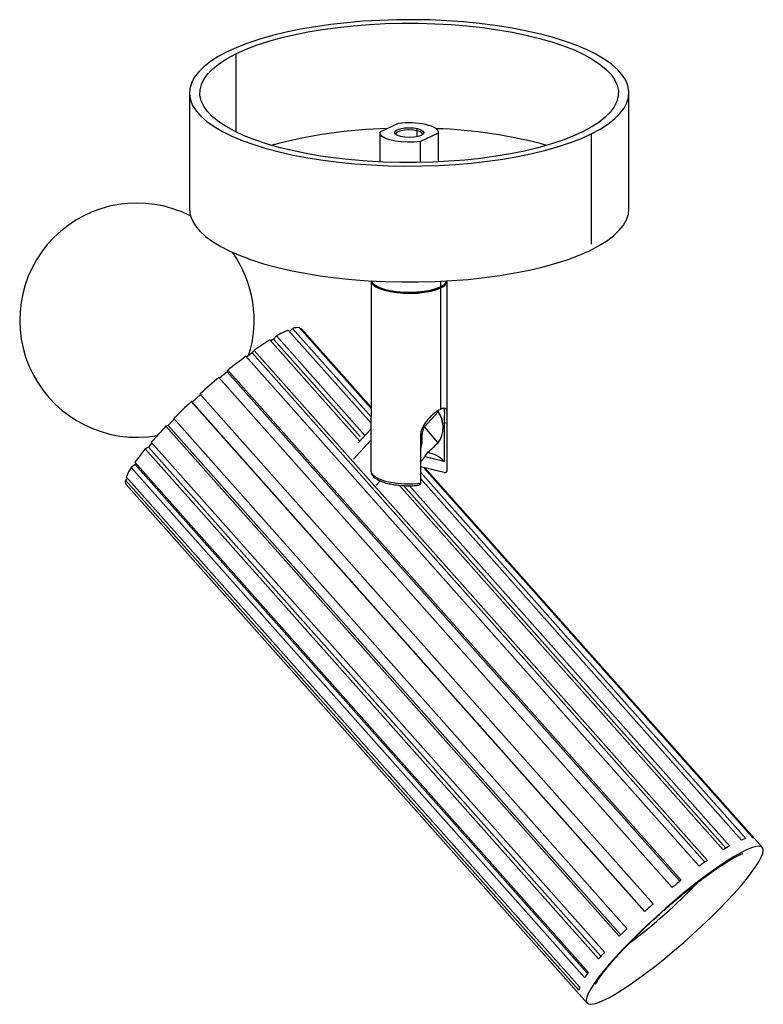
# Paper-space layout '_Dimétrica' of a CAD drawing. Header units: millimetres. Extents: x -130 to -3, y -59 to 109.
import ezdxf

# ---------------------------------------------------------------- set-up
doc = ezdxf.new("R2010")
doc.units = ezdxf.units.MM

psp = doc.layouts.new('_Dimétrica')

# ---------------------------------------------------------------- linework, layer by layer
at = {"color": 7, "linetype": 'Continuous', "lineweight": 25}
for p, q in [((-93.49, 103.55), (-93.49, 90.22)), ((-101.4, 96.88), (-101.4, 77.08)), ((-26.4, 77.08), (-26.4, 96.88)), ((-65.79, 91.65), (-68.9, 90.16)), ((-68.9, 90.1), (-68.9, 85.1)), ((-62.61, 90.48), (-62.47, 90.79)), ((-62.61, 90.48), (-62.61, 89.39)), ((-62.01, 88.56), (-58.9, 90.04)), ((-58.9, 85.1), (-58.9, 90.1)), ((-58.9, 85.1), (-58.9, 90.04)), ((-32.82, 89.89), (-32.82, 71.03)), ((-62.01, 88.56), (-62.01, 85)), ((-70.4, 64.77), (-70.4, 41.67)), ((-58.57, 64.71), (-58.57, 63.78)), ((-57.4, 41.67), (-57.4, 64.77)), ((-58.74, 63.62), (-58.74, 63.7)), ((-58.57, 63.59), (-58.57, 42.84)), ((-84.53, 56.38), (-70.39, 40.47)), ((-84.3, 56.13), (-83.78, 56.65)), ((-83.78, 56.65), (-70.4, 41.59)), ((-82.63, 56.78), (-70.4, 43.01)), ((-82.42, 56.54), (-82.32, 56.63)), ((-82.32, 56.63), (-70.4, 43.21)), ((-82.29, 56.59), (-82.32, 56.63)), ((-70.4, 43.21), (-82.29, 56.59)), ((-72.32, 37.43), (-87.67, 54.71)), ((-87.05, 54.8), (-87.51, 54.53)), ((-87.05, 54.8), (-86.55, 55.37)), ((-87.05, 54.8), (-72.28, 38.18)), ((-71.45, 38.37), (-86.55, 55.37)), ((-90.67, 52.47), (-91.63, 51.78)), ((-90.67, 52.47), (-90.37, 52.91)), ((-90.67, 52.47), (-13.45, -34.49)), ((-90.37, 52.91), (-13.02, -34.18)), ((-91.75, 51.92), (-14.4, -35.18)), ((-94.94, 49.24), (-96.26, 48.16)), ((-94.94, 49.24), (-94.86, 49.51)), ((-94.94, 49.24), (-17.7, -37.73)), ((-17.51, -37.58), (-94.86, 49.51)), ((-19.02, -38.81), (-96.36, 48.28)), ((-22.24, -41.59), (-99.59, 45.5)), ((-23.72, -42.93), (-101.07, 44.16)), ((-100.92, 44.09), (-101.07, 44.16)), ((-99.48, 45.39), (-100.92, 44.09)), ((-100.92, 44.09), (-23.67, -42.89)), ((-58.93, 42.4), (-61.27, 39.88)), ((-103.97, 41.16), (-105.03, 40.09)), ((-26.74, -45.81), (-104.08, 41.28)), ((-57.94, 40.55), (-57.94, 33.95)), ((-57.41, 40.43), (-57.94, 40.55)), ((-57.41, 32.42), (-57.41, 40.43)), ((-105.03, 40.09), (-105.4, 39.96)), ((-28.05, -47.13), (-105.4, 39.96)), ((-105.03, 40.09), (-27.79, -46.87)), ((-70.39, 39.51), (-72.67, 37.06)), ((-70.39, 32.19), (-70.39, 40.2)), ((-58.96, 37.15), (-61.27, 39.88)), ((-107.78, 37.11), (-108.38, 36.41)), ((-30.56, -49.83), (-107.91, 37.26)), ((-70.39, 37.62), (-73.42, 34.36)), ((-61.99, 38.24), (-61.99, 30.23)), ((-108.38, 36.41), (-108.92, 36.08)), ((-31.58, -51.01), (-108.92, 36.08)), ((-108.38, 36.41), (-31.17, -50.53)), ((-33.34, -53.26), (-110.69, 33.83)), ((-61.99, 33.86), (-61.58, 34.3)), ((-57.94, 33.95), (-61.25, 34.73)), ((-110.64, 33.4), (-111.31, 32.92)), ((-33.96, -54.18), (-111.31, 32.92)), ((-110.5, 33.61), (-110.64, 33.4)), ((-110.64, 33.4), (-33.49, -53.47)), ((-57.94, 32.07), (-61.99, 33.01)), ((-61.99, 32.12), (-6.43, -30.44)), ((-61.4, 32.87), (-5.28, -30.31)), ((-61.18, 32.82), (-4.97, -30.46)), ((-3.63, -31.98), (-61.17, 32.82)), ((-111.94, 31.08), (-112.32, 30.77)), ((-34.97, -56.33), (-112.32, 30.77)), ((-34.81, -55.77), (-112.16, 31.33)), ((-68.85, 30.63), (-69.52, 29.91)), ((-61.99, 31.01), (-7.18, -30.71)), ((-112.19, 30.03), (-33.54, -58.54)), ((-10.32, -32.38), (-65.63, 29.89)), ((-64.88, 29.83), (-9.86, -32.11)), ((-9.2, -31.72), (-63.85, 29.81)), ((-62.59, 29.86), (-62.36, 29.87))]:
    psp.add_line(p, q, dxfattribs=at)
at = {"color": 7, "linetype": 'Continuous', "lineweight": 25, "flags": 128}
for points in [[(-32.82, 89.89), (-31.31, 90.7), (-29.98, 91.55), (-28.86, 92.43), (-27.94, 93.34), (-27.23, 94.27), (-26.74, 95.21), (-26.46, 96.16), (-26.41, 97.12), (-26.57, 98.08), (-26.95, 99.03), (-27.56, 99.96), (-28.37, 100.88), (-29.39, 101.78), (-30.62, 102.64), (-32.04, 103.47), (-33.64, 104.27), (-35.43, 105.02), (-37.38, 105.72), (-39.49, 106.37), (-41.74, 106.97), (-44.12, 107.5), (-46.61, 107.98), (-49.21, 108.38), (-51.9, 108.73), (-54.65, 109), (-57.46, 109.2), (-60.31, 109.33), (-63.18, 109.38), (-66.05, 109.36), (-68.91, 109.27), (-71.74, 109.11), (-74.52, 108.87), (-77.24, 108.57), (-79.89, 108.19), (-82.44, 107.75), (-84.88, 107.24), (-87.2, 106.68), (-89.38, 106.06), (-91.41, 105.38), (-93.28, 104.65), (-94.98, 103.88)], [(-93.49, 103.55), (-91.83, 104.3), (-90, 105.01), (-88.01, 105.66), (-85.87, 106.27), (-83.59, 106.81), (-81.19, 107.3), (-78.69, 107.72), (-76.09, 108.07), (-73.42, 108.36), (-70.69, 108.57), (-67.92, 108.71), (-65.13, 108.78), (-62.32, 108.78), (-59.53, 108.7), (-56.76, 108.55), (-54.04, 108.32), (-51.37, 108.03), (-48.79, 107.67), (-46.3, 107.24), (-43.91, 106.75), (-41.65, 106.19), (-39.53, 105.58), (-37.56, 104.92), (-35.75, 104.21), (-34.11, 103.45), (-32.66, 102.65), (-31.4, 101.81), (-30.34, 100.95), (-29.48, 100.06), (-28.84, 99.15), (-28.42, 98.22), (-28.21, 97.29), (-28.22, 96.36), (-28.46, 95.43), (-28.91, 94.5), (-29.58, 93.6), (-30.46, 92.71), (-31.54, 91.85), (-32.83, 91.02), (-34.31, 90.22)], [(-94.98, 103.88), (-96.49, 103.07), (-97.82, 102.22), (-98.94, 101.33), (-99.86, 100.43), (-100.57, 99.5), (-101.06, 98.56), (-101.34, 97.6), (-101.39, 96.65), (-101.23, 95.69), (-100.84, 94.74), (-100.24, 93.8), (-99.43, 92.89), (-98.41, 91.99), (-97.18, 91.13), (-95.76, 90.29), (-94.16, 89.5), (-92.37, 88.75), (-90.42, 88.05), (-88.31, 87.4), (-86.06, 86.8), (-83.68, 86.26), (-81.19, 85.79), (-78.59, 85.38), (-75.9, 85.04), (-73.15, 84.77), (-70.34, 84.57), (-67.49, 84.44), (-64.62, 84.39), (-61.75, 84.4), (-58.89, 84.5), (-56.06, 84.66), (-53.28, 84.9), (-50.56, 85.2), (-47.91, 85.58), (-45.36, 86.02), (-42.92, 86.52), (-40.6, 87.09), (-38.42, 87.71), (-36.39, 88.39), (-34.52, 89.12), (-32.82, 89.89)], [(-34.31, 90.22), (-35.97, 89.47), (-37.8, 88.76), (-39.79, 88.1), (-41.93, 87.5), (-44.21, 86.95), (-46.61, 86.47), (-49.11, 86.05), (-51.71, 85.7), (-54.38, 85.41), (-57.11, 85.2), (-59.88, 85.06), (-62.67, 84.99), (-65.48, 84.99), (-68.27, 85.07), (-71.04, 85.22), (-73.76, 85.44), (-76.43, 85.74), (-79.01, 86.1), (-81.5, 86.53), (-83.89, 87.02), (-86.15, 87.57), (-88.27, 88.18), (-90.24, 88.85), (-92.05, 89.56), (-93.69, 90.32), (-95.14, 91.12), (-96.4, 91.95), (-97.46, 92.82), (-98.32, 93.71), (-98.96, 94.62), (-99.38, 95.54), (-99.59, 96.47), (-99.58, 97.41), (-99.34, 98.34), (-98.89, 99.26), (-98.22, 100.17), (-97.34, 101.06), (-96.26, 101.92), (-94.97, 102.75), (-93.49, 103.55)], [(-65.33, 89.42), (-65.9, 89.6), (-66.26, 89.83), (-66.4, 90.09), (-66.29, 90.35), (-65.95, 90.58), (-65.41, 90.77), (-64.72, 90.89), (-63.95, 90.94), (-63.17, 90.9), (-62.47, 90.79)], [(-58.9, 90.04), (-58.92, 90.25), (-59.01, 90.45), (-59.18, 90.65), (-59.42, 90.85), (-59.74, 91.03), (-60.11, 91.19), (-60.55, 91.34), (-61.04, 91.47)], [(-62.01, 88.56), (-63.08, 88.46), (-64.18, 88.44), (-65.27, 88.5), (-66.29, 88.64), (-67.2, 88.85), (-67.94, 89.12), (-68.49, 89.44), (-68.81, 89.8), (-68.9, 90.16)], [(-66.1, 89.7), (-66.15, 89.85), (-66.05, 90.09), (-65.74, 90.3), (-65.26, 90.47), (-64.63, 90.58), (-63.94, 90.62), (-63.24, 90.58), (-62.61, 90.48)], [(-62.47, 90.79), (-61.9, 90.6), (-61.54, 90.37), (-61.4, 90.12), (-61.51, 89.86), (-61.85, 89.63), (-62.39, 89.44), (-63.08, 89.31), (-63.85, 89.27), (-64.63, 89.31), (-65.33, 89.42)], [(-62.61, 90.48), (-62.1, 90.32), (-61.77, 90.11), (-61.65, 89.88), (-61.7, 89.7)], [(-101.4, 77.08), (-101.4, 77.04), (-101.28, 76.08), (-100.94, 75.13), (-100.38, 74.19), (-99.61, 73.27), (-98.63, 72.37), (-97.44, 71.49), (-96.06, 70.66), (-94.49, 69.85), (-92.74, 69.09), (-90.82, 68.38), (-88.74, 67.72), (-86.52, 67.11), (-84.16, 66.57), (-81.69, 66.08), (-79.11, 65.66), (-76.44, 65.3), (-73.7, 65.02), (-70.9, 64.8), (-68.06, 64.66), (-65.19, 64.59), (-62.32, 64.6), (-59.45, 64.67), (-56.62, 64.82), (-53.82, 65.04), (-51.09, 65.34), (-48.43, 65.7), (-45.86, 66.13), (-43.39, 66.62), (-41.05, 67.17), (-38.84, 67.78), (-36.78, 68.45), (-34.88, 69.17), (-33.14, 69.93), (-31.59, 70.74), (-30.23, 71.58), (-29.06, 72.46), (-28.1, 73.36), (-27.35, 74.28), (-26.82, 75.22), (-26.5, 76.18), (-26.4, 77.08)], [(-70.4, 64.77), (-70.35, 64.55), (-70.08, 64.16), (-69.61, 63.79), (-68.94, 63.46), (-68.1, 63.17), (-67.12, 62.94), (-66.02, 62.78), (-64.86, 62.68), (-63.66, 62.66), (-62.47, 62.71), (-61.33, 62.84), (-60.28, 63.03), (-59.35, 63.28), (-58.57, 63.59)], [(-70.36, 64.77), (-70.35, 64.74), (-70.08, 64.35), (-69.61, 63.98), (-68.94, 63.65), (-68.1, 63.36), (-67.12, 63.13), (-66.02, 62.97), (-64.86, 62.87), (-63.66, 62.85), (-62.47, 62.9), (-61.33, 63.03), (-60.28, 63.22), (-59.35, 63.47), (-58.57, 63.78)], [(-69.88, 64.17), (-69.77, 64.06), (-69.21, 63.7), (-68.45, 63.37), (-67.51, 63.11), (-66.43, 62.9), (-65.26, 62.78), (-64.03, 62.73), (-62.8, 62.76), (-61.61, 62.87), (-60.51, 63.06), (-59.54, 63.31), (-58.74, 63.62)], [(-58.74, 63.62), (-58.13, 63.98), (-57.92, 64.17)], [(-70.39, 32.19), (-70.19, 31.76), (-69.73, 31.35), (-69.04, 30.98), (-68.14, 30.66), (-67.07, 30.41), (-65.87, 30.24), (-64.58, 30.15), (-63.28, 30.14), (-61.99, 30.23)], [(-7.39, -38.61), (-6.39, -37.42), (-5.53, -36.31), (-4.8, -35.3), (-4.23, -34.41), (-3.82, -33.63), (-3.57, -32.98), (-3.48, -32.46), (-3.55, -32.08), (-3.8, -31.85), (-4.2, -31.76), (-4.76, -31.82), (-5.48, -32.03), (-6.33, -32.39), (-7.32, -32.88), (-8.44, -33.51), (-9.66, -34.27), (-10.99, -35.15), (-12.39, -36.14), (-13.87, -37.23), (-15.39, -38.41), (-16.95, -39.66), (-18.53, -40.98), (-20.11, -42.34), (-21.67, -43.73), (-23.2, -45.14), (-24.68, -46.55), (-26.09, -47.95), (-27.42, -49.32), (-28.65, -50.64), (-29.77, -51.91), (-30.77, -53.1), (-31.64, -54.2), (-32.36, -55.21), (-32.93, -56.11), (-33.34, -56.89), (-33.6, -57.54), (-33.69, -58.05), (-33.61, -58.43), (-33.37, -58.66), (-32.96, -58.75), (-32.4, -58.69), (-31.69, -58.48), (-30.83, -58.12), (-29.84, -57.63), (-28.73, -57), (-27.5, -56.24), (-26.18, -55.36), (-24.77, -54.37), (-23.3, -53.28), (-21.77, -52.1), (-20.21, -50.85), (-18.63, -49.53), (-17.05, -48.17), (-15.49, -46.78), (-13.96, -45.37), (-12.48, -43.96), (-11.07, -42.56), (-9.74, -41.19), (-8.51, -39.87), (-7.39, -38.61)]]:
    psp.add_lwpolyline(points, dxfattribs=at)
at = {"color": 7, "linetype": 'Continuous', "lineweight": 25}
for centre, radius, start, end in [((-65.63, 7.71), 83.12, 91.3139, 105.197), ((-63.92, 77.96), 13.82, 77.956, 97.7759), ((-61.88, 9.38), 81.43, 74.6933, 88.2052), ((-110.35, 58.07), 20, 62.8426, 279.9349), ((-110.35, 58.07), 20, 342.385, 35.3543), ((-58.97, 65.15), 1.61, 284.289, 346.52), ((-59.21, 65.64), 1.97, 288.9554, 333.8051), ((-77.34, 39.47), 18.38, 113.0244, 120.078), ((-82.94, 54.36), 2.44, 82.6546, 109.962), ((-58.91, 8.52), 54.41, 121.9116, 125.3277), ((-33.85, -26.28), 97.29, 126.5154, 128.8332), ((-17.59, -46.35), 123.13, 129.7728, 131.7536), ((-22.53, -41.1), 115.92, 132.6459, 134.708), ((-62.95, 39.99), 4.69, 31.0122, 33.4922), ((-63.58, 39.49), 5.5, 8.3449, 34.196), ((-62.52, 39.8), 4.44, 323.3158, 36.0136), ((-47.97, -16.04), 80.21, 135.7196, 138.3562), ((-66.01, 37.63), 4.34, 337.7095, 17.8116), ((-72.1, 49.62), 18.11, 308.9359, 316.4842), ((-80.31, 11.86), 37.49, 139.7432, 144.1239), ((-61.2, 31.14), 4.3, 40.8663, 84.1306), ((-103.58, 27.79), 9.28, 146.4277, 157.5748), ((-111.51, 30.53), 0.847, 163.4897, 215.7439), ((7.83, -61.65), 34.44, 119.6339, 121.7997), ((-4.13, -38.02), 7.92, 106.8565, 112.6312), ((-5.4, -30.95), 0.651, 48.4255, 79.1084), ((31.19, -96.84), 76.69, 125.2075, 126.4773), ((-76.99, 20.52), 85.44, 306.4634, 316.7243), ((53.93, -126.47), 114.05, 128.792, 129.7666), ((60.47, -134.27), 124.22, 131.7451, 132.6657), ((44.2, -117.43), 100.8, 134.7255, 135.7837), ((13.09, -88.57), 58.36, 138.4159, 139.9394), ((-16.39, -65.44), 20.87, 144.3046, 147.3294), ((-31.94, -56.9), 3.08, 158.3374, 169.1786)]:
    psp.add_arc(centre, radius, start, end, dxfattribs=at)
for points, knots in [([(-58.57, 42.84), (-58.73, 42.76), (-59.06, 42.59), (-59.8, 42.04), (-60.76, 41.13), (-61.55, 40.01), (-61.93, 39.01), (-61.97, 38.5), (-61.99, 38.24)], [0, 0, 0, 0, 0.124858, 0.25028, 0.499871, 0.749285, 0.874529, 1, 1, 1, 1]), ([(-57.41, 40.43), (-57.41, 40.68), (-57.41, 41.17), (-57.4, 41.78), (-57.41, 42.18), (-57.44, 42.45), (-57.51, 42.8), (-57.71, 43.03), (-58.13, 43.03), (-58.42, 42.91), (-58.57, 42.84)], [0, 0, 0, 0, 0.125106, 0.25027, 0.375491, 0.422073, 0.50104, 0.749625, 0.874137, 1, 1, 1, 1]), ([(-58.25, 43.1), (-58.12, 43.02), (-57.98, 42.94), (-57.89, 42.53), (-57.89, 42.09), (-57.93, 41.3), (-57.94, 40.8), (-57.94, 40.55)], [0, 0, 0, 0, 0.3303289, 0.339436, 0.664106, 0.8321062, 1, 1, 1, 1]), ([(-70.39, 40.2), (-70.39, 40.46), (-70.4, 40.94), (-70.4, 41.44), (-70.4, 41.67)], [0, 0, 0, 0, 0.543086, 1, 1, 1, 1]), ([(-61.77, 38.02), (-61.72, 38.21), (-61.62, 38.68), (-61.53, 39.26), (-61.4, 39.69), (-61.31, 39.82), (-61.27, 39.88)], [0, 0, 0, 0, 0.287399, 0.715635, 0.872892, 1, 1, 1, 1]), ([(-61.99, 33.94), (-61.92, 34), (-61.72, 34.13), (-61.28, 34.63), (-60.94, 35.17), (-60.71, 35.53)], [0, 0, 0, 0, 0.169537, 0.447155, 1, 1, 1, 1]), ([(-70.39, 32.15), (-70.37, 32.05), (-70.31, 31.78), (-70.06, 31.4), (-69.64, 31.03), (-69.04, 30.69), (-68.26, 30.38), (-67.35, 30.14), (-66.34, 29.96), (-65.27, 29.84), (-64.15, 29.79), (-63.25, 29.8), (-62.74, 29.84), (-62.59, 29.86)], [0, 0, 0, 0, 0.057459, 0.141436, 0.232734, 0.335818, 0.442448, 0.547338, 0.65084, 0.753545, 0.855846, 0.958005, 1, 1, 1, 1]), ([(-57.94, 32.07), (-57.88, 32.06), (-57.76, 32.04), (-57.61, 32.08), (-57.52, 32.15), (-57.46, 32.22), (-57.42, 32.31), (-57.41, 32.38), (-57.41, 32.42)], [0, 0, 0, 0, 0.255471, 0.498576, 0.623209, 0.749174, 0.874497, 1, 1, 1, 1]), ([(-61.99, 30.23), (-61.99, 30.2), (-62, 30.13), (-62.03, 30.04), (-62.09, 29.97), (-62.19, 29.9), (-62.34, 29.85), (-62.46, 29.87), (-62.53, 29.88)], [0, 0, 0, 0, 0.119957, 0.238085, 0.362844, 0.501484, 0.739628, 1, 1, 1, 1]), ([(-32.1, -55.33), (-32.1, -55.33), (-32.11, -55.35), (-32.05, -55.22), (-31.9, -54.96), (-31.64, -54.52), (-31.24, -53.94), (-30.7, -53.22), (-30.02, -52.36), (-29.2, -51.39), (-28.25, -50.33), (-27.19, -49.19), (-26.02, -47.98), (-24.77, -46.74), (-23.45, -45.47), (-22.08, -44.18), (-20.66, -42.91), (-19.23, -41.65), (-17.79, -40.44), (-16.36, -39.27), (-14.97, -38.17), (-13.62, -37.14), (-12.34, -36.21), (-11.15, -35.38), (-10.06, -34.67), (-9.09, -34.07), (-8.3, -33.63), (-7.7, -33.32), (-7.28, -33.13), (-7.02, -33.03), (-6.98, -33.02), (-6.97, -33.02)], [0, 0, 0, 0, 0.0076797, 0.03139, 0.0578039, 0.0870276, 0.1188576, 0.1528853, 0.1886348, 0.2256668, 0.2636263, 0.3022465, 0.3413343, 0.3807502, 0.4203928, 0.4601853, 0.5000675, 0.5399882, 0.5798933, 0.619728, 0.6594392, 0.6989623, 0.7382146, 0.7770847, 0.8154177, 0.8529949, 0.8895075, 0.9209362, 0.9500857, 0.9766072, 1, 1, 1, 1])]:
    psp.add_open_spline(points, degree=3, knots=knots, dxfattribs=at)

doc.saveas('drawing.dxf')
